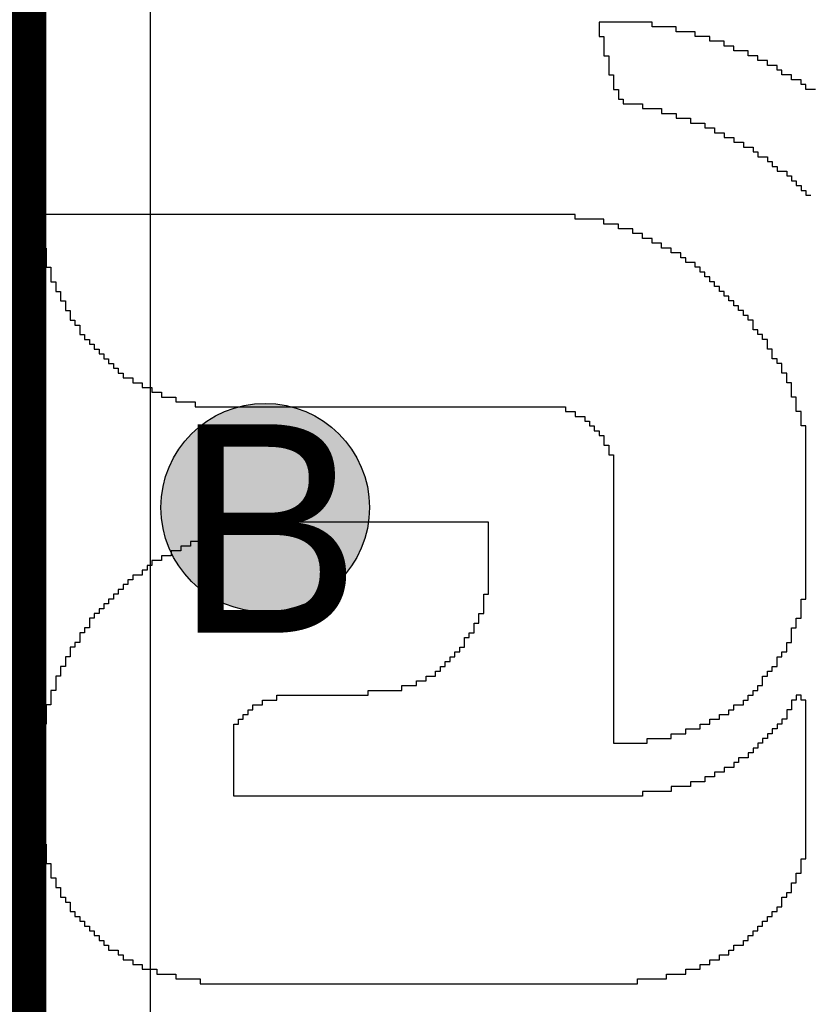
# Model space of a CAD drawing. Header units: millimetres. Extents: x -1.5 to 11.1, y -3 to 5.
# Tile 173 of 256: x 0.9025 to 0.9781, y 2.5614 to 2.6558. Entities that reach past the tile are written whole.
import ezdxf

# ---------------------------------------------------------------- set-up
doc = ezdxf.new("R2010")
doc.units = ezdxf.units.MM
doc.header["$MEASUREMENT"] = 0
for name, color, linetype, true_color in [('BottomLayer', 5, 'Continuous', 0x0000ff), ('BottomOverlay', 7, 'Continuous', 0x999900), ('DrillDrawing', 1, 'Continuous', 0xff0000), ('Metal_2', 7, 'Continuous', 0x7f0000), ('Metal_3', 7, 'Continuous', 0x3f7f00), ('TopLayer', 1, 'Continuous', 0xff0000)]:
    doc.layers.add(name, color=color, linetype=linetype, true_color=true_color)
doc.styles.add('textstyle670', font='txt')

# ---------------------------------------------------------------- blocks, each defined once
blk = doc.blocks.new('GRF_2021_F____B_16')
at = {"layer": 'BottomOverlay'}
for p, q in [((-0.36171, 0.036196), (-0.364476, 0.036196)), ((-0.364476, 0.036196), (-0.364476, 0.035735)), ((-0.31975, 0.036657), (-0.36171, 0.036657)), ((-0.36171, 0.036657), (-0.36171, 0.036196)), ((-0.31975, 0.036196), (-0.31975, 0.036657)), ((-0.317445, 0.036196), (-0.31975, 0.036196)), ((-0.317445, 0.035735), (-0.317445, 0.036196)), ((-0.366321, 0.035274), (-0.367704, 0.035274)), ((-0.367704, 0.035274), (-0.367704, 0.034813)), ((-0.364476, 0.035735), (-0.366321, 0.035735)), ((-0.366321, 0.035735), (-0.366321, 0.035274)), ((-0.3156, 0.035735), (-0.317445, 0.035735)), ((-0.3156, 0.035274), (-0.3156, 0.035735)), ((-0.314217, 0.035274), (-0.3156, 0.035274)), ((-0.314217, 0.034813), (-0.314217, 0.035274)), ((-0.368626, 0.034352), (-0.369549, 0.034352)), ((-0.369549, 0.034352), (-0.369549, 0.033891)), ((-0.367704, 0.034813), (-0.368626, 0.034813)), ((-0.368626, 0.034813), (-0.368626, 0.034352)), ((-0.313295, 0.034813), (-0.314217, 0.034813)), ((-0.313295, 0.034352), (-0.313295, 0.034813)), ((-0.312373, 0.034352), (-0.313295, 0.034352)), ((-0.312373, 0.03389), (-0.312373, 0.034352)), ((-0.370471, 0.033429), (-0.370932, 0.033429)), ((-0.370932, 0.033429), (-0.370932, 0.032968)), ((-0.369549, 0.033891), (-0.370471, 0.03389)), ((-0.370471, 0.03389), (-0.370471, 0.033429)), ((-0.311912, 0.03389), (-0.312373, 0.03389)), ((-0.311912, 0.033429), (-0.311912, 0.03389)), ((-0.310989, 0.033429), (-0.311912, 0.033429)), ((-0.310989, 0.032968), (-0.310989, 0.033429)), ((-0.371854, 0.032507), (-0.372315, 0.032507)), ((-0.372315, 0.032507), (-0.372315, 0.032046)), ((-0.370932, 0.032968), (-0.371854, 0.032968)), ((-0.371854, 0.032968), (-0.371854, 0.032507)), ((-0.310528, 0.032968), (-0.310989, 0.032968)), ((-0.310528, 0.032507), (-0.310528, 0.032968)), ((-0.310067, 0.032507), (-0.310528, 0.032507)), ((-0.310067, 0.032046), (-0.310067, 0.032507)), ((-0.372776, 0.031585), (-0.373237, 0.031585)), ((-0.373237, 0.031585), (-0.373237, 0.031124)), ((-0.372315, 0.032046), (-0.372776, 0.032046)), ((-0.372776, 0.032046), (-0.372776, 0.031585)), ((-0.309606, 0.032046), (-0.310067, 0.032046)), ((-0.309606, 0.031585), (-0.309606, 0.032046)), ((-0.309145, 0.031585), (-0.309606, 0.031585)), ((-0.309145, 0.031124), (-0.309145, 0.031585)), ((-0.373698, 0.030663), (-0.374159, 0.030663)), ((-0.374159, 0.030663), (-0.374159, 0.030202)), ((-0.373237, 0.031124), (-0.373698, 0.031124)), ((-0.373698, 0.031124), (-0.373698, 0.030663)), ((-0.308684, 0.031124), (-0.309145, 0.031124)), ((-0.308684, 0.030663), (-0.308684, 0.031124)), ((-0.308223, 0.030663), (-0.308684, 0.030663)), ((-0.308223, 0.030202), (-0.308223, 0.030663)), ((-0.375082, 0.029279), (-0.375543, 0.029279)), ((-0.375543, 0.029279), (-0.375543, 0.028819)), ((-0.374621, 0.029741), (-0.375082, 0.029741)), ((-0.375082, 0.029741), (-0.375082, 0.029279)), ((-0.374159, 0.030202), (-0.374621, 0.030202)), ((-0.374621, 0.030202), (-0.374621, 0.029741)), ((-0.307762, 0.030202), (-0.308223, 0.030202)), ((-0.307762, 0.029741), (-0.307762, 0.030202)), ((-0.307301, 0.029741), (-0.307762, 0.029741)), ((-0.307301, 0.029279), (-0.307301, 0.029741)), ((-0.307301, 0.028819), (-0.307301, 0.029279)), ((-0.375543, 0.028357), (-0.376004, 0.028357)), ((-0.376004, 0.028357), (-0.376004, 0.027896)), ((-0.375543, 0.028819), (-0.375543, 0.028357)), ((-0.306839, 0.028819), (-0.307301, 0.028819)), ((-0.306839, 0.028357), (-0.306839, 0.028819)), ((-0.306378, 0.028358), (-0.306839, 0.028357)), ((-0.306378, 0.027896), (-0.306378, 0.028358)), ((-0.376004, 0.027896), (-0.376465, 0.027896)), ((-0.376465, 0.027896), (-0.376465, 0.027435)), ((-0.376465, 0.027435), (-0.376465, 0.026974)), ((-0.306378, 0.027435), (-0.306378, 0.027896)), ((-0.305917, 0.027435), (-0.306378, 0.027435)), ((-0.305917, 0.026974), (-0.305917, 0.027435)), ((-0.376465, 0.026974), (-0.376926, 0.026974)), ((-0.376926, 0.026974), (-0.376926, 0.026513)), ((-0.376926, 0.026513), (-0.376926, 0.026052)), ((-0.305917, 0.026513), (-0.305917, 0.026974)), ((-0.305456, 0.026513), (-0.305917, 0.026513)), ((-0.305456, 0.026052), (-0.305456, 0.026513)), ((-0.376926, 0.026052), (-0.377387, 0.026052)), ((-0.377387, 0.026052), (-0.377387, 0.025591)), ((-0.377387, 0.025591), (-0.377387, 0.02513)), ((-0.305456, 0.025591), (-0.305456, 0.026052)), ((-0.305456, 0.02513), (-0.305456, 0.025591)), ((-0.377387, 0.024669), (-0.377848, 0.024669)), ((-0.377848, 0.024669), (-0.377848, 0.024207)), ((-0.377387, 0.02513), (-0.377387, 0.024669)), ((-0.304995, 0.02513), (-0.305456, 0.02513)), ((-0.304995, 0.024669), (-0.304995, 0.02513)), ((-0.304995, 0.024207), (-0.304995, 0.024669)), ((-0.377848, 0.024207), (-0.377848, 0.023746)), ((-0.377848, 0.023746), (-0.377848, 0.023285)), ((-0.304995, 0.023746), (-0.304995, 0.024207)), ((-0.304995, 0.023285), (-0.304995, 0.023746)), ((-0.377848, 0.023285), (-0.377848, 0.022824)), ((-0.377848, 0.022824), (-0.377848, 0.022363)), ((-0.304534, 0.023285), (-0.304995, 0.023285)), ((-0.304534, 0.022824), (-0.304534, 0.023285)), ((-0.304534, 0.022363), (-0.304534, 0.022824)), ((-0.377848, 0.022363), (-0.377848, 0.021902)), ((-0.377848, 0.021902), (-0.377848, 0.021441)), ((-0.304534, 0.021902), (-0.304534, 0.022363)), ((-0.304534, 0.021441), (-0.304534, 0.021902)), ((-0.377848, 0.021441), (-0.377848, 0.02098)), ((-0.377848, 0.02098), (-0.377848, 0.020519)), ((-0.304534, 0.02098), (-0.304534, 0.021441)), ((-0.304534, 0.020519), (-0.304534, 0.02098)), ((-0.377848, 0.020519), (-0.377848, 0.020058)), ((-0.377848, 0.020058), (-0.377848, 0.019597)), ((-0.304534, 0.020058), (-0.304534, 0.020519)), ((-0.304534, 0.019597), (-0.304534, 0.020058)), ((-0.377848, 0.019597), (-0.377848, 0.019135)), ((-0.377848, 0.019135), (-0.377848, 0.018674)), ((-0.304534, 0.019135), (-0.304534, 0.019597)), ((-0.304534, 0.018674), (-0.304534, 0.019135)), ((-0.377848, 0.018674), (-0.377848, 0.018213)), ((-0.377848, 0.018213), (-0.377848, 0.017752)), ((-0.364938, 0.017752), (-0.364938, 0.018213)), ((-0.364938, 0.018213), (-0.362171, 0.018213)), ((-0.362171, 0.018213), (-0.362171, 0.018674)), ((-0.362171, 0.018674), (-0.322978, 0.018674)), ((-0.322978, 0.018674), (-0.322978, 0.018213)), ((-0.322978, 0.018213), (-0.322978, 0.017752)), ((-0.304534, 0.018213), (-0.304534, 0.018674)), ((-0.304534, 0.017752), (-0.304534, 0.018213)), ((-0.377848, 0.017752), (-0.377848, 0.017291)), ((-0.377848, 0.017291), (-0.377848, 0.01683)), ((-0.368165, 0.01683), (-0.368165, 0.017291)), ((-0.368165, 0.017291), (-0.366782, 0.017291)), ((-0.366782, 0.017291), (-0.366782, 0.017752)), ((-0.366782, 0.017752), (-0.364938, 0.017752)), ((-0.322978, 0.017752), (-0.322978, 0.017291)), ((-0.322978, 0.017291), (-0.322978, 0.01683)), ((-0.304534, 0.017291), (-0.304534, 0.017752)), ((-0.304534, 0.01683), (-0.304534, 0.017291)), ((-0.377848, 0.01683), (-0.377848, 0.016369)), ((-0.377848, 0.016369), (-0.377848, 0.015908)), ((-0.37001, 0.015908), (-0.37001, 0.016369)), ((-0.37001, 0.016369), (-0.369087, 0.016369)), ((-0.369087, 0.016369), (-0.369087, 0.01683)), ((-0.369087, 0.01683), (-0.368165, 0.01683)), ((-0.322978, 0.01683), (-0.322978, 0.016369)), ((-0.322978, 0.016369), (-0.322978, 0.015908)), ((-0.304534, 0.016369), (-0.304534, 0.01683)), ((-0.304534, 0.015908), (-0.304534, 0.016369)), ((-0.377848, 0.015908), (-0.377848, 0.015447)), ((-0.377848, 0.015447), (-0.377848, 0.014986)), ((-0.371393, 0.014986), (-0.371393, 0.015447)), ((-0.371393, 0.015447), (-0.370932, 0.015447)), ((-0.370932, 0.015447), (-0.370932, 0.015908)), ((-0.370932, 0.015908), (-0.37001, 0.015908)), ((-0.322978, 0.015908), (-0.322978, 0.015447)), ((-0.322978, 0.015447), (-0.322978, 0.014986)), ((-0.304534, 0.015447), (-0.304534, 0.015908)), ((-0.304534, 0.014986), (-0.304534, 0.015447)), ((-0.377848, 0.014986), (-0.377848, 0.014524)), ((-0.377848, 0.014524), (-0.377848, 0.014063)), ((-0.372776, 0.014063), (-0.372776, 0.014524)), ((-0.372776, 0.014524), (-0.372315, 0.014524)), ((-0.372315, 0.014524), (-0.372315, 0.014986)), ((-0.372315, 0.014986), (-0.371393, 0.014986)), ((-0.322978, 0.014986), (-0.322978, 0.014524)), ((-0.322978, 0.014524), (-0.322978, 0.014063)), ((-0.304534, 0.014524), (-0.304534, 0.014986)), ((-0.304534, 0.014063), (-0.304534, 0.014524)), ((-0.377848, 0.014063), (-0.377848, 0.013602)), ((-0.377848, 0.013602), (-0.377848, 0.013141)), ((-0.373698, 0.013141), (-0.373698, 0.013602)), ((-0.373698, 0.013602), (-0.373237, 0.013602)), ((-0.373237, 0.013602), (-0.373237, 0.014063)), ((-0.373237, 0.014063), (-0.372776, 0.014063)), ((-0.359404, 0.013602), (-0.362632, 0.013602)), ((-0.362632, 0.013602), (-0.362632, 0.013141)), ((-0.359404, 0.013141), (-0.359404, 0.013602)), ((-0.322978, 0.014063), (-0.322978, 0.013602)), ((-0.322978, 0.013602), (-0.322978, 0.013141)), ((-0.304534, 0.013602), (-0.304534, 0.014063)), ((-0.304534, 0.013141), (-0.304534, 0.013602)), ((-0.377848, 0.013141), (-0.377848, 0.01268)), ((-0.377848, 0.01268), (-0.377848, 0.012219)), ((-0.374621, 0.012219), (-0.374621, 0.01268)), ((-0.374621, 0.01268), (-0.374159, 0.01268)), ((-0.374159, 0.01268), (-0.374159, 0.013141)), ((-0.374159, 0.013141), (-0.373698, 0.013141)), ((-0.364938, 0.01268), (-0.366321, 0.01268)), ((-0.366321, 0.01268), (-0.366321, 0.012219)), ((-0.362632, 0.013141), (-0.364938, 0.013141)), ((-0.364938, 0.013141), (-0.364938, 0.01268)), ((-0.359404, 0.01268), (-0.359404, 0.013141)), ((-0.359404, 0.012219), (-0.359404, 0.01268)), ((-0.322978, 0.013141), (-0.322978, 0.01268)), ((-0.322978, 0.01268), (-0.322978, 0.012219)), ((-0.304534, 0.01268), (-0.304534, 0.013141)), ((-0.304534, 0.012219), (-0.304534, 0.01268)), ((-0.377848, 0.012219), (-0.377848, 0.011758)), ((-0.377848, 0.011758), (-0.377848, 0.011297)), ((-0.375543, 0.011297), (-0.375543, 0.011758)), ((-0.375543, 0.011758), (-0.375082, 0.011758)), ((-0.375082, 0.011758), (-0.375082, 0.012219)), ((-0.375082, 0.012219), (-0.374621, 0.012219)), ((-0.367704, 0.011758), (-0.368626, 0.011758)), ((-0.368626, 0.011758), (-0.368626, 0.011297)), ((-0.366321, 0.012219), (-0.367704, 0.012219)), ((-0.367704, 0.012219), (-0.367704, 0.011758)), ((-0.359404, 0.011758), (-0.359404, 0.012219)), ((-0.359404, 0.011297), (-0.359404, 0.011758)), ((-0.322978, 0.011758), (-0.323439, 0.011758)), ((-0.323439, 0.011758), (-0.323439, 0.011297)), ((-0.322978, 0.012219), (-0.322978, 0.011758)), ((-0.304995, 0.011297), (-0.304995, 0.011758)), ((-0.304995, 0.011758), (-0.304534, 0.011758)), ((-0.304534, 0.011758), (-0.304534, 0.012219)), ((-0.377848, 0.011297), (-0.377848, 0.010836)), ((-0.377848, 0.010836), (-0.377848, 0.010375)), ((-0.376004, 0.010836), (-0.376004, 0.011297)), ((-0.376004, 0.011297), (-0.375543, 0.011297)), ((-0.376004, 0.010375), (-0.376004, 0.010836)), ((-0.369549, 0.010836), (-0.370471, 0.010836)), ((-0.370471, 0.010836), (-0.370471, 0.010375)), ((-0.368626, 0.011297), (-0.369549, 0.011297)), ((-0.369549, 0.011297), (-0.369549, 0.010836)), ((-0.359404, 0.010836), (-0.359404, 0.011297)), ((-0.359404, 0.010375), (-0.359404, 0.010836)), ((-0.3239, 0.010836), (-0.324361, 0.010836)), ((-0.324361, 0.010836), (-0.324361, 0.010375)), ((-0.323439, 0.011297), (-0.3239, 0.011297)), ((-0.3239, 0.011297), (-0.3239, 0.010836)), ((-0.304995, 0.010836), (-0.304995, 0.011297)), ((-0.304995, 0.010375), (-0.304995, 0.010836)), ((-0.377848, 0.010375), (-0.377848, 0.009914)), ((-0.377848, 0.009914), (-0.377848, 0.009453)), ((-0.377848, 0.009453), (-0.377387, 0.009453)), ((-0.377387, 0.009453), (-0.377387, 0.008991)), ((-0.376926, 0.008991), (-0.376926, 0.009453)), ((-0.376926, 0.009453), (-0.376465, 0.009453)), ((-0.376465, 0.009914), (-0.376465, 0.010375)), ((-0.376465, 0.010375), (-0.376004, 0.010375)), ((-0.376465, 0.009453), (-0.376465, 0.009914)), ((-0.371854, 0.009453), (-0.372315, 0.009453)), ((-0.372315, 0.009453), (-0.372315, 0.008991)), ((-0.370932, 0.009914), (-0.371854, 0.009914)), ((-0.371854, 0.009914), (-0.371854, 0.009453)), ((-0.370471, 0.010375), (-0.370932, 0.010375)), ((-0.370932, 0.010375), (-0.370932, 0.009914)), ((-0.359404, 0.009914), (-0.359404, 0.010375)), ((-0.359404, 0.009453), (-0.359404, 0.009914)), ((-0.359404, 0.008991), (-0.359404, 0.009453)), ((-0.325744, 0.009453), (-0.327128, 0.009453)), ((-0.327128, 0.009453), (-0.327128, 0.008991)), ((-0.324822, 0.009914), (-0.325744, 0.009914)), ((-0.325744, 0.009914), (-0.325744, 0.009453)), ((-0.324361, 0.010375), (-0.324822, 0.010375)), ((-0.324822, 0.010375), (-0.324822, 0.009914)), ((-0.305456, 0.009453), (-0.305456, 0.009914)), ((-0.305456, 0.009914), (-0.304995, 0.009914)), ((-0.305456, 0.008991), (-0.305456, 0.009453)), ((-0.304995, 0.009914), (-0.304995, 0.010375)), ((-0.377387, 0.008991), (-0.376926, 0.008991)), ((-0.372776, 0.00853), (-0.373237, 0.00853)), ((-0.373237, 0.00853), (-0.373237, 0.008069)), ((-0.372315, 0.008991), (-0.372776, 0.008991)), ((-0.372776, 0.008991), (-0.372776, 0.00853)), ((-0.359404, 0.00853), (-0.359404, 0.008991)), ((-0.359404, 0.008069), (-0.359404, 0.00853)), ((-0.335888, 0.00853), (-0.339116, 0.00853)), ((-0.339116, 0.00853), (-0.339116, 0.008069)), ((-0.327128, 0.008991), (-0.335888, 0.008991)), ((-0.335888, 0.008991), (-0.335888, 0.00853)), ((-0.305917, 0.008069), (-0.305917, 0.00853)), ((-0.305917, 0.00853), (-0.305456, 0.00853)), ((-0.305456, 0.00853), (-0.305456, 0.008991)), ((-0.373237, 0.008069), (-0.373698, 0.008069)), ((-0.373698, 0.008069), (-0.373698, 0.007608)), ((-0.373698, 0.007608), (-0.373698, 0.007147)), ((-0.359404, 0.007608), (-0.359404, 0.008069)), ((-0.359404, 0.007147), (-0.359404, 0.007608)), ((-0.3405, 0.007608), (-0.341422, 0.007608)), ((-0.341422, 0.007608), (-0.341422, 0.007147)), ((-0.339116, 0.008069), (-0.3405, 0.008069)), ((-0.3405, 0.008069), (-0.3405, 0.007608)), ((-0.305917, 0.007608), (-0.305917, 0.008069)), ((-0.305917, 0.007147), (-0.305917, 0.007608)), ((-0.374159, 0.006686), (-0.374621, 0.006686)), ((-0.374621, 0.006686), (-0.374621, 0.006225)), ((-0.373698, 0.007147), (-0.374159, 0.007147)), ((-0.374159, 0.007147), (-0.374159, 0.006686)), ((-0.359404, 0.006686), (-0.359404, 0.007147)), ((-0.359404, 0.006225), (-0.359404, 0.006686)), ((-0.342344, 0.006686), (-0.342805, 0.006686)), ((-0.342805, 0.006686), (-0.342805, 0.006225)), ((-0.341422, 0.007147), (-0.342344, 0.007147)), ((-0.342344, 0.007147), (-0.342344, 0.006686)), ((-0.306378, 0.006686), (-0.306378, 0.007147)), ((-0.306378, 0.007147), (-0.305917, 0.007147)), ((-0.306378, 0.006225), (-0.306378, 0.006686)), ((-0.374621, 0.006225), (-0.375082, 0.006225)), ((-0.375082, 0.006225), (-0.375082, 0.005764)), ((-0.375082, 0.005764), (-0.375082, 0.005303)), ((-0.359404, 0.005764), (-0.359404, 0.006225)), ((-0.359404, 0.005303), (-0.359404, 0.005764)), ((-0.343266, 0.005764), (-0.343727, 0.005764)), ((-0.343727, 0.005764), (-0.343727, 0.005303)), ((-0.342805, 0.006225), (-0.343266, 0.006225)), ((-0.343266, 0.006225), (-0.343266, 0.005764)), ((-0.306839, 0.005764), (-0.306839, 0.006225)), ((-0.306839, 0.006225), (-0.306378, 0.006225)), ((-0.306839, 0.005303), (-0.306839, 0.005764)), ((-0.375543, 0.004842), (-0.376004, 0.004842)), ((-0.376004, 0.004842), (-0.376004, 0.00438)), ((-0.375082, 0.005303), (-0.375543, 0.005303)), ((-0.375543, 0.005303), (-0.375543, 0.004842)), ((-0.359404, 0.004842), (-0.359404, 0.005303)), ((-0.359404, 0.00438), (-0.359404, 0.004842)), ((-0.344188, 0.004842), (-0.344649, 0.004842)), ((-0.344649, 0.004842), (-0.344649, 0.00438)), ((-0.343727, 0.005303), (-0.344188, 0.005303)), ((-0.344188, 0.005303), (-0.344188, 0.004842)), ((-0.307301, 0.004842), (-0.3073, 0.005303)), ((-0.3073, 0.00438), (-0.307301, 0.004842)), ((-0.3073, 0.005303), (-0.306839, 0.005303)), ((-0.376004, 0.003919), (-0.376465, 0.003919)), ((-0.376465, 0.003919), (-0.376465, 0.003458)), ((-0.376004, 0.00438), (-0.376004, 0.003919)), ((-0.359404, 0.003919), (-0.359404, 0.00438)), ((-0.359404, 0.003458), (-0.359404, 0.003919)), ((-0.344649, 0.00438), (-0.34511, 0.00438)), ((-0.34511, 0.00438), (-0.34511, 0.003919)), ((-0.34511, 0.003919), (-0.34511, 0.003458)), ((-0.308223, 0.003458), (-0.308223, 0.003919)), ((-0.308223, 0.003919), (-0.307762, 0.003919)), ((-0.307762, 0.003919), (-0.307762, 0.00438)), ((-0.307762, 0.00438), (-0.3073, 0.00438)), ((-0.376465, 0.003458), (-0.376465, 0.002997)), ((-0.376465, 0.002997), (-0.376465, 0.002536)), ((-0.359404, 0.002997), (-0.359404, 0.003458)), ((-0.359404, 0.002536), (-0.359404, 0.002997)), ((-0.345571, 0.002997), (-0.346033, 0.002997)), ((-0.346033, 0.002997), (-0.346033, 0.002536)), ((-0.34511, 0.003458), (-0.345571, 0.003458)), ((-0.345571, 0.003458), (-0.345571, 0.002997)), ((-0.308684, 0.002536), (-0.308684, 0.002997)), ((-0.308684, 0.002997), (-0.308223, 0.002997)), ((-0.308223, 0.002997), (-0.308223, 0.003458)), ((-0.376465, 0.002536), (-0.376926, 0.002536)), ((-0.376926, 0.002536), (-0.376926, 0.002075)), ((-0.376926, 0.002075), (-0.376926, 0.001614)), ((-0.359404, 0.002075), (-0.359404, 0.002536)), ((-0.359404, 0.001614), (-0.359404, 0.002075)), ((-0.346033, 0.002075), (-0.346494, 0.002075)), ((-0.346494, 0.002075), (-0.346494, 0.001614)), ((-0.346033, 0.002536), (-0.346033, 0.002075)), ((-0.309145, 0.002075), (-0.309145, 0.002536)), ((-0.309145, 0.002536), (-0.308684, 0.002536)), ((-0.309145, 0.001614), (-0.309145, 0.002075)), ((-0.376926, 0.001614), (-0.377387, 0.001614)), ((-0.377387, 0.001614), (-0.377387, 0.001153)), ((-0.377387, 0.001153), (-0.377387, 0.000692)), ((-0.359404, 0.001153), (-0.359404, 0.001614)), ((-0.359404, 0.000692), (-0.359404, 0.001153)), ((-0.346494, 0.001153), (-0.346955, 0.001153)), ((-0.346955, 0.001153), (-0.346955, 0.000692)), ((-0.346494, 0.001614), (-0.346494, 0.001153)), ((-0.310067, 0.000692), (-0.310067, 0.001153)), ((-0.310067, 0.001153), (-0.309606, 0.001153)), ((-0.309606, 0.001153), (-0.309606, 0.001614)), ((-0.309606, 0.001614), (-0.309145, 0.001614)), ((-0.377387, 0.000692), (-0.377387, 0.000231)), ((-0.377387, 0.000231), (-0.377387, -0.00023)), ((-0.359404, 0.000231), (-0.359404, 0.000692)), ((-0.359404, -0.00023), (-0.359404, 0.000231)), ((-0.346955, 0.000692), (-0.346955, 0.000231)), ((-0.346955, 0.000231), (-0.346955, -0.00023)), ((-0.310989, -0.00023), (-0.310989, 0.000231)), ((-0.310989, 0.000231), (-0.310528, 0.000231)), ((-0.310528, 0.000231), (-0.310528, 0.000692)), ((-0.310528, 0.000692), (-0.310067, 0.000692)), ((-0.377387, -0.00023), (-0.377848, -0.00023)), ((-0.377848, -0.00023), (-0.377848, -0.000692)), ((-0.377848, -0.000692), (-0.377848, -0.001153)), ((-0.359404, -0.000692), (-0.359404, -0.00023)), ((-0.359404, -0.001153), (-0.359404, -0.000692)), ((-0.346955, -0.000692), (-0.347416, -0.000692)), ((-0.347416, -0.000692), (-0.347416, -0.001153)), ((-0.346955, -0.00023), (-0.346955, -0.000692)), ((-0.311912, -0.001153), (-0.311912, -0.000692)), ((-0.311912, -0.000692), (-0.311451, -0.000692)), ((-0.311451, -0.000692), (-0.311451, -0.00023)), ((-0.311451, -0.00023), (-0.310989, -0.00023)), ((-0.377848, -0.001153), (-0.377848, -0.001614)), ((-0.377848, -0.001614), (-0.377848, -0.002075)), ((-0.359404, -0.001614), (-0.359404, -0.001153)), ((-0.359404, -0.002075), (-0.359404, -0.001614)), ((-0.347416, -0.001153), (-0.347416, -0.001614)), ((-0.347416, -0.001614), (-0.347416, -0.002075)), ((-0.312834, -0.002075), (-0.312834, -0.001614)), ((-0.312834, -0.001614), (-0.312373, -0.001614)), ((-0.312373, -0.001614), (-0.312373, -0.001153)), ((-0.312373, -0.001153), (-0.311912, -0.001153)), ((-0.377848, -0.002075), (-0.377848, -0.002536)), ((-0.377848, -0.002536), (-0.377848, -0.002997)), ((-0.359404, -0.002536), (-0.359404, -0.002075)), ((-0.359404, -0.002997), (-0.359404, -0.002536)), ((-0.347416, -0.002075), (-0.347416, -0.002536)), ((-0.347416, -0.002536), (-0.347416, -0.002997)), ((-0.314217, -0.002997), (-0.314217, -0.002536)), ((-0.314217, -0.002536), (-0.313295, -0.002536)), ((-0.313295, -0.002536), (-0.313295, -0.002075)), ((-0.313295, -0.002075), (-0.312834, -0.002075)), ((-0.377848, -0.002997), (-0.377848, -0.003458)), ((-0.377848, -0.003458), (-0.377848, -0.003919)), ((-0.359404, -0.003458), (-0.359404, -0.002997)), ((-0.359404, -0.003919), (-0.359404, -0.003458)), ((-0.347416, -0.002997), (-0.347416, -0.003458)), ((-0.347416, -0.003458), (-0.347416, -0.003919)), ((-0.315139, -0.003919), (-0.315139, -0.003458)), ((-0.315139, -0.003458), (-0.314678, -0.003458)), ((-0.314678, -0.003458), (-0.314678, -0.002997)), ((-0.314678, -0.002997), (-0.314217, -0.002997)), ((-0.377848, -0.003919), (-0.377848, -0.00438)), ((-0.377848, -0.00438), (-0.377848, -0.004842)), ((-0.359404, -0.00438), (-0.359404, -0.003919)), ((-0.359404, -0.004842), (-0.359404, -0.00438)), ((-0.347416, -0.003919), (-0.347416, -0.00438)), ((-0.347416, -0.00438), (-0.347416, -0.004842)), ((-0.316984, -0.004842), (-0.316984, -0.00438)), ((-0.316984, -0.00438), (-0.316061, -0.00438)), ((-0.316061, -0.00438), (-0.316061, -0.003919)), ((-0.316061, -0.003919), (-0.315139, -0.003919)), ((-0.377848, -0.004842), (-0.377848, -0.005303)), ((-0.377848, -0.005303), (-0.377848, -0.005764)), ((-0.359404, -0.005303), (-0.359404, -0.004842)), ((-0.359404, -0.005764), (-0.359404, -0.005303)), ((-0.347416, -0.004842), (-0.347416, -0.005303)), ((-0.347416, -0.005303), (-0.347416, -0.005764)), ((-0.318828, -0.005764), (-0.318828, -0.005303)), ((-0.318828, -0.005303), (-0.317906, -0.005303)), ((-0.317906, -0.005303), (-0.317906, -0.004842)), ((-0.317906, -0.004842), (-0.316984, -0.004842)), ((-0.377848, -0.005764), (-0.377848, -0.006225)), ((-0.377848, -0.006225), (-0.377848, -0.006686)), ((-0.359404, -0.006225), (-0.359404, -0.005764)), ((-0.359404, -0.006686), (-0.359404, -0.006225)), ((-0.347416, -0.005764), (-0.347416, -0.006225)), ((-0.347416, -0.006225), (-0.347416, -0.006686)), ((-0.321595, -0.006686), (-0.321595, -0.006225)), ((-0.321595, -0.006225), (-0.320211, -0.006225)), ((-0.320211, -0.006225), (-0.320211, -0.005764)), ((-0.320211, -0.005764), (-0.318828, -0.005764)), ((-0.377848, -0.006686), (-0.377848, -0.007147)), ((-0.377848, -0.007147), (-0.377848, -0.007608)), ((-0.359404, -0.007147), (-0.359404, -0.006686)), ((-0.359404, -0.007608), (-0.359404, -0.007147)), ((-0.347416, -0.006686), (-0.347416, -0.007147)), ((-0.347416, -0.007147), (-0.347416, -0.007608)), ((-0.325744, -0.007608), (-0.325744, -0.007147)), ((-0.325744, -0.007147), (-0.323439, -0.007147)), ((-0.323439, -0.007147), (-0.323439, -0.006686)), ((-0.323439, -0.006686), (-0.321595, -0.006686)), ((-0.377848, -0.007608), (-0.377848, -0.008069)), ((-0.377848, -0.008069), (-0.377848, -0.00853)), ((-0.359404, -0.008069), (-0.359404, -0.007608)), ((-0.359404, -0.00853), (-0.359404, -0.008069)), ((-0.347416, -0.007608), (-0.325744, -0.007608)), ((-0.377848, -0.00853), (-0.377848, -0.008991)), ((-0.377848, -0.008991), (-0.377848, -0.009452)), ((-0.359404, -0.008991), (-0.359404, -0.00853)), ((-0.359404, -0.009452), (-0.359404, -0.008991)), ((-0.377848, -0.009452), (-0.377848, -0.009914)), ((-0.377848, -0.009914), (-0.377848, -0.010375)), ((-0.377848, -0.010375), (-0.377848, -0.010836)), ((-0.359404, -0.009914), (-0.359404, -0.009452)), ((-0.359404, -0.010375), (-0.359404, -0.009914)), ((-0.359404, -0.010836), (-0.359404, -0.010375)), ((-0.377848, -0.010836), (-0.377848, -0.011297)), ((-0.377848, -0.011297), (-0.377848, -0.011758)), ((-0.359404, -0.011297), (-0.359404, -0.010836)), ((-0.359404, -0.011758), (-0.359404, -0.011297)), ((-0.377848, -0.011758), (-0.377848, -0.012219)), ((-0.377848, -0.012219), (-0.377848, -0.01268)), ((-0.359404, -0.012219), (-0.359404, -0.011758)), ((-0.359404, -0.01268), (-0.359404, -0.012219)), ((-0.377848, -0.01268), (-0.377848, -0.013141)), ((-0.377848, -0.013141), (-0.377848, -0.013602)), ((-0.359404, -0.013141), (-0.359404, -0.01268)), ((-0.359404, -0.013602), (-0.359404, -0.013141)), ((-0.377848, -0.013602), (-0.377848, -0.014063)), ((-0.377848, -0.014063), (-0.377848, -0.014524)), ((-0.359404, -0.014063), (-0.359404, -0.013602)), ((-0.358943, -0.014063), (-0.359404, -0.014063)), ((-0.358943, -0.014524), (-0.358943, -0.014063)), ((-0.377848, -0.014524), (-0.377848, -0.014986)), ((-0.377848, -0.014986), (-0.377848, -0.015447)), ((-0.358943, -0.014986), (-0.358943, -0.014524)), ((-0.358482, -0.014986), (-0.358943, -0.014986)), ((-0.358482, -0.015447), (-0.358482, -0.014986)), ((-0.377848, -0.015447), (-0.377848, -0.015908)), ((-0.377848, -0.015908), (-0.377848, -0.016369)), ((-0.358482, -0.015908), (-0.358482, -0.015447)), ((-0.358021, -0.015908), (-0.358482, -0.015908)), ((-0.358021, -0.016369), (-0.358021, -0.015908)), ((-0.377848, -0.016369), (-0.377848, -0.01683)), ((-0.377848, -0.01683), (-0.377387, -0.01683)), ((-0.377387, -0.01683), (-0.377387, -0.017291)), ((-0.35756, -0.016369), (-0.358021, -0.016369)), ((-0.35756, -0.01683), (-0.35756, -0.016369)), ((-0.357099, -0.01683), (-0.35756, -0.01683)), ((-0.357099, -0.017291), (-0.357099, -0.01683)), ((-0.377387, -0.017291), (-0.377387, -0.017752)), ((-0.377387, -0.017752), (-0.377387, -0.018213)), ((-0.356638, -0.017291), (-0.357099, -0.017291)), ((-0.356638, -0.017752), (-0.356638, -0.017291)), ((-0.355716, -0.017752), (-0.356638, -0.017752)), ((-0.355716, -0.018213), (-0.355716, -0.017752)), ((-0.377387, -0.018213), (-0.376926, -0.018213)), ((-0.376926, -0.018213), (-0.376926, -0.018674)), ((-0.376926, -0.018674), (-0.376926, -0.019135)), ((-0.354793, -0.018213), (-0.355716, -0.018213)), ((-0.354793, -0.018674), (-0.354793, -0.018213)), ((-0.319289, -0.018674), (-0.354793, -0.018674)), ((-0.319289, -0.019135), (-0.319289, -0.018674)), ((-0.376926, -0.019135), (-0.376926, -0.019596)), ((-0.376926, -0.019596), (-0.376465, -0.019596)), ((-0.376465, -0.019596), (-0.376465, -0.020058)), ((-0.317445, -0.019135), (-0.319289, -0.019135)), ((-0.317445, -0.019596), (-0.317445, -0.019135)), ((-0.316061, -0.019596), (-0.317445, -0.019596)), ((-0.316061, -0.020058), (-0.316061, -0.019596)), ((-0.376465, -0.020058), (-0.376465, -0.020519)), ((-0.376465, -0.020519), (-0.376465, -0.02098)), ((-0.315139, -0.020058), (-0.316061, -0.020058)), ((-0.315139, -0.020519), (-0.315139, -0.020058)), ((-0.314217, -0.020519), (-0.315139, -0.020519)), ((-0.314217, -0.02098), (-0.314217, -0.020519)), ((-0.376465, -0.02098), (-0.376004, -0.02098)), ((-0.376004, -0.02098), (-0.376004, -0.021441)), ((-0.376004, -0.021441), (-0.376004, -0.021902)), ((-0.313295, -0.02098), (-0.314217, -0.02098)), ((-0.313295, -0.021441), (-0.313295, -0.02098)), ((-0.312373, -0.021441), (-0.313295, -0.021441)), ((-0.312373, -0.021902), (-0.312373, -0.021441)), ((-0.376004, -0.021902), (-0.375543, -0.021902)), ((-0.375543, -0.021902), (-0.375543, -0.022363)), ((-0.375543, -0.022363), (-0.375543, -0.022824)), ((-0.311912, -0.021902), (-0.312373, -0.021902)), ((-0.311912, -0.022363), (-0.311912, -0.021902)), ((-0.311451, -0.022363), (-0.311912, -0.022363)), ((-0.311451, -0.022824), (-0.311451, -0.022363)), ((-0.375543, -0.022824), (-0.375082, -0.022824)), ((-0.375082, -0.022824), (-0.375082, -0.023285)), ((-0.375082, -0.023285), (-0.374621, -0.023285)), ((-0.374621, -0.023285), (-0.374621, -0.023746)), ((-0.310989, -0.022824), (-0.311451, -0.022824)), ((-0.310989, -0.023285), (-0.310989, -0.022824)), ((-0.310528, -0.023285), (-0.310989, -0.023285)), ((-0.310528, -0.023746), (-0.310528, -0.023285)), ((-0.374621, -0.023746), (-0.374621, -0.024207)), ((-0.374621, -0.024207), (-0.374159, -0.024207)), ((-0.374159, -0.024207), (-0.374159, -0.024669)), ((-0.310067, -0.023746), (-0.310528, -0.023746)), ((-0.310067, -0.024207), (-0.310067, -0.023746)), ((-0.309606, -0.024207), (-0.310067, -0.024207)), ((-0.309606, -0.024669), (-0.309606, -0.024207)), ((-0.374159, -0.024669), (-0.374159, -0.02513)), ((-0.374159, -0.02513), (-0.373698, -0.02513)), ((-0.373698, -0.02513), (-0.373698, -0.025591)), ((-0.309145, -0.024669), (-0.309606, -0.024669)), ((-0.309145, -0.02513), (-0.309145, -0.024669)), ((-0.308684, -0.02513), (-0.309145, -0.02513)), ((-0.308684, -0.025591), (-0.308684, -0.02513)), ((-0.373698, -0.025591), (-0.373237, -0.025591)), ((-0.373237, -0.025591), (-0.373237, -0.026052)), ((-0.373237, -0.026052), (-0.372776, -0.026052)), ((-0.372776, -0.026052), (-0.372776, -0.026513)), ((-0.308223, -0.025591), (-0.308684, -0.025591)), ((-0.308223, -0.026052), (-0.308223, -0.025591)), ((-0.308223, -0.026513), (-0.308223, -0.026052)), ((-0.372776, -0.026513), (-0.372776, -0.026974)), ((-0.372776, -0.026974), (-0.372315, -0.026974)), ((-0.372315, -0.026974), (-0.372315, -0.027435)), ((-0.307762, -0.026513), (-0.308223, -0.026513)), ((-0.307762, -0.026974), (-0.307762, -0.026513)), ((-0.307301, -0.026974), (-0.307762, -0.026974)), ((-0.307301, -0.027435), (-0.307301, -0.026974)), ((-0.372315, -0.027435), (-0.371854, -0.027435)), ((-0.371854, -0.027435), (-0.371854, -0.027896)), ((-0.371854, -0.027896), (-0.371393, -0.027896)), ((-0.371393, -0.027896), (-0.371393, -0.028357)), ((-0.3073, -0.027896), (-0.307301, -0.027435)), ((-0.306839, -0.027896), (-0.3073, -0.027896)), ((-0.306839, -0.028357), (-0.306839, -0.027896)), ((-0.371393, -0.028357), (-0.370932, -0.028357)), ((-0.370932, -0.028357), (-0.370932, -0.028818)), ((-0.370932, -0.028818), (-0.370471, -0.028818)), ((-0.370471, -0.028818), (-0.370471, -0.029279)), ((-0.306839, -0.028818), (-0.306839, -0.028357)), ((-0.306378, -0.028818), (-0.306839, -0.028818)), ((-0.306378, -0.029279), (-0.306378, -0.028818)), ((-0.370471, -0.029279), (-0.37001, -0.029279)), ((-0.37001, -0.029279), (-0.37001, -0.029741)), ((-0.37001, -0.029741), (-0.369549, -0.029741)), ((-0.369549, -0.029741), (-0.369549, -0.030202)), ((-0.369549, -0.030202), (-0.369087, -0.030202)), ((-0.369087, -0.030202), (-0.369087, -0.030663)), ((-0.306378, -0.029741), (-0.306378, -0.029279)), ((-0.305917, -0.029741), (-0.306378, -0.029741)), ((-0.305917, -0.030202), (-0.305917, -0.029741)), ((-0.305917, -0.030663), (-0.305917, -0.030202)), ((-0.369087, -0.030663), (-0.368626, -0.030663)), ((-0.368626, -0.030663), (-0.368626, -0.031124)), ((-0.368626, -0.031124), (-0.368165, -0.031124)), ((-0.368165, -0.031124), (-0.368165, -0.031585)), ((-0.305456, -0.030663), (-0.305917, -0.030663)), ((-0.305456, -0.031124), (-0.305456, -0.030663)), ((-0.305456, -0.031585), (-0.305456, -0.031124)), ((-0.368165, -0.031585), (-0.367704, -0.031585)), ((-0.367704, -0.031585), (-0.367704, -0.032046)), ((-0.367704, -0.032046), (-0.367243, -0.032046)), ((-0.367243, -0.032046), (-0.367243, -0.032507)), ((-0.305456, -0.032046), (-0.305456, -0.031585)), ((-0.304995, -0.032046), (-0.305456, -0.032046)), ((-0.304995, -0.032507), (-0.304995, -0.032046)), ((-0.367243, -0.032507), (-0.366321, -0.032507)), ((-0.366321, -0.032507), (-0.366321, -0.032968)), ((-0.366321, -0.032968), (-0.36586, -0.032968)), ((-0.36586, -0.032968), (-0.36586, -0.033429)), ((-0.304995, -0.032968), (-0.304995, -0.032507)), ((-0.304995, -0.033429), (-0.304995, -0.032968)), ((-0.36586, -0.033429), (-0.364938, -0.033429)), ((-0.364938, -0.033429), (-0.364938, -0.03389)), ((-0.364938, -0.03389), (-0.364015, -0.03389)), ((-0.364015, -0.03389), (-0.364015, -0.034352)), ((-0.304995, -0.03389), (-0.304995, -0.033429)), ((-0.304534, -0.03389), (-0.304995, -0.03389)), ((-0.304534, -0.034352), (-0.304534, -0.03389)), ((-0.364015, -0.034352), (-0.363093, -0.034352)), ((-0.363093, -0.034352), (-0.363093, -0.034813)), ((-0.363093, -0.034813), (-0.362171, -0.034813)), ((-0.362171, -0.034813), (-0.362171, -0.035274)), ((-0.304534, -0.034813), (-0.304534, -0.034352)), ((-0.304534, -0.035274), (-0.304534, -0.034813)), ((-0.362171, -0.035274), (-0.361249, -0.035274)), ((-0.361249, -0.035274), (-0.361249, -0.035735)), ((-0.361249, -0.035735), (-0.359865, -0.035735)), ((-0.359865, -0.035735), (-0.359866, -0.036196)), ((-0.304534, -0.035735), (-0.304534, -0.035274)), ((-0.304534, -0.036196), (-0.304534, -0.035735)), ((-0.359866, -0.036196), (-0.358482, -0.036196)), ((-0.358482, -0.036196), (-0.358482, -0.036657)), ((-0.358482, -0.036657), (-0.355716, -0.036657)), ((-0.355716, -0.036657), (-0.355716, -0.037118)), ((-0.304534, -0.036657), (-0.304534, -0.036196)), ((-0.304534, -0.037118), (-0.304534, -0.036657)), ((-0.355716, -0.037118), (-0.304534, -0.037118)), ((-0.377848, -0.038962), (-0.378309, -0.038962)), ((-0.377848, -0.039424), (-0.377848, -0.038962)), ((-0.377387, -0.039424), (-0.377848, -0.039424)), ((-0.377387, -0.039885), (-0.377387, -0.039424)), ((-0.376926, -0.039885), (-0.377387, -0.039885)), ((-0.376926, -0.040346), (-0.376926, -0.039885)), ((-0.376465, -0.040346), (-0.376926, -0.040346)), ((-0.376465, -0.040807), (-0.376465, -0.040346)), ((-0.376004, -0.040807), (-0.376465, -0.040807)), ((-0.376004, -0.041268), (-0.376004, -0.040807)), ((-0.375082, -0.041268), (-0.376004, -0.041268)), ((-0.375082, -0.041729), (-0.375082, -0.041268)), ((-0.374621, -0.041729), (-0.375082, -0.041729)), ((-0.374621, -0.04219), (-0.374621, -0.041729)), ((-0.374159, -0.04219), (-0.374621, -0.04219)), ((-0.374159, -0.042651), (-0.374159, -0.04219)), ((-0.373237, -0.042651), (-0.374159, -0.042651)), ((-0.373237, -0.043112), (-0.373237, -0.042651)), ((-0.372776, -0.043112), (-0.373237, -0.043112)), ((-0.372776, -0.043574), (-0.372776, -0.043112)), ((-0.371854, -0.043574), (-0.372776, -0.043574)), ((-0.371854, -0.044035), (-0.371854, -0.043574)), ((-0.370932, -0.044035), (-0.371854, -0.044035)), ((-0.370932, -0.044496), (-0.370932, -0.044035)), ((-0.37001, -0.044496), (-0.370932, -0.044496)), ((-0.37001, -0.044957), (-0.37001, -0.044496)), ((-0.369087, -0.044957), (-0.37001, -0.044957)), ((-0.369087, -0.045418), (-0.369087, -0.044957)), ((-0.368165, -0.045418), (-0.369087, -0.045418)), ((-0.368165, -0.045879), (-0.368165, -0.045418)), ((-0.366782, -0.045879), (-0.368165, -0.045879)), ((-0.366782, -0.04634), (-0.366782, -0.045879)), ((-0.365399, -0.04634), (-0.366782, -0.04634)), ((-0.365399, -0.046801), (-0.365399, -0.04634)), ((-0.364015, -0.046801), (-0.365399, -0.046801)), ((-0.364015, -0.047262), (-0.364015, -0.046801)), ((-0.362171, -0.047262), (-0.364015, -0.047262)), ((-0.362171, -0.047723), (-0.362171, -0.047262)), ((-0.360327, -0.047723), (-0.362171, -0.047723)), ((-0.360327, -0.048184), (-0.360327, -0.047723)), ((-0.359866, -0.048184), (-0.360327, -0.048184)), ((-0.359866, -0.048646), (-0.359866, -0.048184)), ((-0.359865, -0.049107), (-0.359866, -0.048646)), ((-0.37877, -0.049107), (-0.377848, -0.049107)), ((-0.377848, -0.049107), (-0.377848, -0.049568)), ((-0.377848, -0.049568), (-0.377387, -0.049568)), ((-0.377387, -0.049568), (-0.377387, -0.050029)), ((-0.377387, -0.050029), (-0.376465, -0.050029)), ((-0.376465, -0.050029), (-0.376465, -0.05049)), ((-0.359404, -0.049107), (-0.359865, -0.049107)), ((-0.359404, -0.049568), (-0.359404, -0.049107)), ((-0.359404, -0.050029), (-0.359404, -0.049568)), ((-0.359404, -0.05049), (-0.359404, -0.050029)), ((-0.376465, -0.05049), (-0.375543, -0.05049)), ((-0.375543, -0.05049), (-0.375543, -0.050951)), ((-0.375543, -0.050951), (-0.375082, -0.050951)), ((-0.375082, -0.050951), (-0.375082, -0.051412)), ((-0.358943, -0.05049), (-0.359404, -0.05049)), ((-0.358943, -0.050951), (-0.358943, -0.05049)), ((-0.358943, -0.051412), (-0.358943, -0.050951)), ((-0.375082, -0.051412), (-0.374159, -0.051412)), ((-0.374159, -0.051412), (-0.374159, -0.051873)), ((-0.374159, -0.051873), (-0.373237, -0.051873)), ((-0.373237, -0.051873), (-0.373237, -0.052334)), ((-0.358943, -0.051873), (-0.358943, -0.051412)), ((-0.358943, -0.052334), (-0.358943, -0.051873)), ((-0.373237, -0.052334), (-0.372315, -0.052334)), ((-0.372315, -0.052334), (-0.372315, -0.052795)), ((-0.372315, -0.052795), (-0.370932, -0.052795)), ((-0.370932, -0.052795), (-0.370932, -0.053256)), ((-0.358482, -0.052334), (-0.358943, -0.052334)), ((-0.358482, -0.052795), (-0.358482, -0.052334)), ((-0.358482, -0.053256), (-0.358482, -0.052795)), ((-0.370932, -0.053256), (-0.37001, -0.053256)), ((-0.37001, -0.053256), (-0.37001, -0.053718)), ((-0.37001, -0.053718), (-0.368626, -0.053718)), ((-0.368626, -0.053718), (-0.368626, -0.054179)), ((-0.358482, -0.053718), (-0.358482, -0.053256)), ((-0.358482, -0.054179), (-0.358482, -0.053718)), ((-0.368626, -0.054179), (-0.367243, -0.054179)), ((-0.367243, -0.054179), (-0.367243, -0.05464)), ((-0.367243, -0.05464), (-0.365399, -0.05464)), ((-0.365399, -0.05464), (-0.365399, -0.055101)), ((-0.358021, -0.054179), (-0.358482, -0.054179)), ((-0.358021, -0.05464), (-0.358021, -0.054179)), ((-0.358021, -0.055101), (-0.358021, -0.05464)), ((-0.365399, -0.055101), (-0.363093, -0.055101)), ((-0.363093, -0.055101), (-0.363093, -0.055562)), ((-0.363093, -0.055562), (-0.358021, -0.055562)), ((-0.358021, -0.055562), (-0.358021, -0.055101))]:
    blk.add_line(p, q, dxfattribs=at)

msp = doc.modelspace()

# ---------------------------------------------------------------- hatches: boundary and pattern name
at = {"layer": 'BottomLayer', "true_color": 0x0000ff}
h = msp.add_hatch(color=5, dxfattribs=at)
edge = h.paths.add_edge_path(flags=0)
edge.add_arc((0.926, 2.609), 0.01, 0, 360)
at = {"layer": 'Metal_2', "true_color": 0x7f0000}
h = msp.add_hatch(color=16, dxfattribs=at)
edge = h.paths.add_edge_path(flags=0)
edge.add_arc((0.926, 2.609), 0.01, 0, 360)
at = {"layer": 'Metal_3', "true_color": 0x3f7f00}
h = msp.add_hatch(color=76, dxfattribs=at)
edge = h.paths.add_edge_path(flags=0)
edge.add_arc((0.926, 2.609), 0.01, 0, 360)
at = {"layer": 'TopLayer', "true_color": 0xff0000}
h = msp.add_hatch(color=1, dxfattribs=at)
edge = h.paths.add_edge_path(flags=0)
edge.add_arc((0.926, 2.609), 0.01, 0, 360)

# ---------------------------------------------------------------- linework, layer by layer
at = {"layer": 'BottomLayer', "color": 5, "true_color": 0x0000ff}
msp.add_circle((0.926, 2.609), 0.01, dxfattribs=at)
at = {"layer": 'Metal_2', "color": 16, "true_color": 0x7f0000}
msp.add_circle((0.926, 2.609), 0.01, dxfattribs=at)
at = {"layer": 'Metal_3', "color": 76, "true_color": 0x3f7f00}
msp.add_circle((0.926, 2.609), 0.01, dxfattribs=at)
at = {"layer": 'TopLayer'}
msp.add_line((0.915, 2.134293), (0.915, 2.799978), dxfattribs=at)
msp.add_lwpolyline([(0.9, 1.85, 0.01, 0.01, 0), (0.9, 2.8, 0.01, 0.01, 0)], format="xyseb", dxfattribs=at)
at = {"layer": 'TopLayer', "color": 1, "true_color": 0xff0000}
msp.add_circle((0.926, 2.609), 0.01, dxfattribs=at)

# ---------------------------------------------------------------- block references
at = {"rotation": 180}
msp.add_blockref('GRF_2021_F____B_16', (0.6, 2.6), dxfattribs=at)

# ---------------------------------------------------------------- texts
at = {"layer": 'DrillDrawing', "style": 'textstyle670'}
msp.add_text('B', height=0.02, dxfattribs=at).set_placement((0.917335, 2.597004))

doc.saveas('drawing.dxf')
